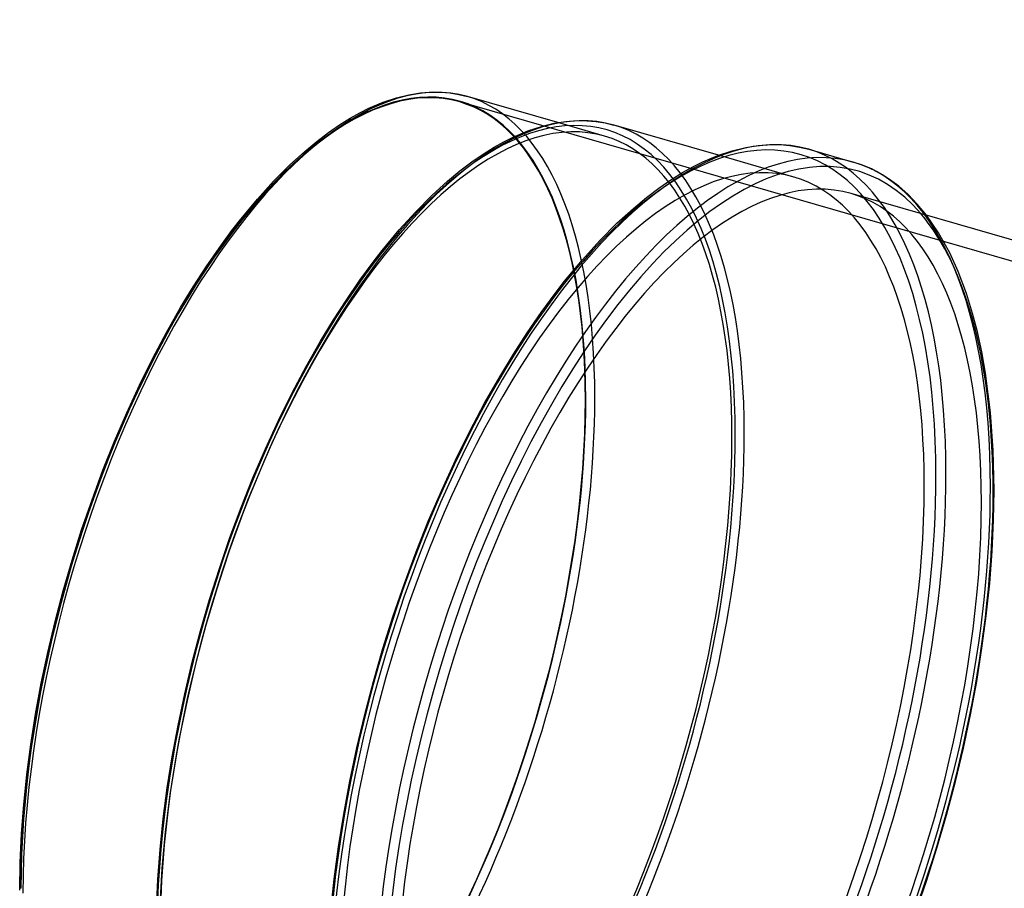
# Model space of a CAD drawing. Header units: millimetres. Extents: x -272 to 272, y -244 to 227.
# Tile 2 of 7: x -272 to -4, y -10 to 227. Entities that reach past the tile are written whole.
import ezdxf

# ---------------------------------------------------------------- set-up
doc = ezdxf.new("R2010")
doc.units = ezdxf.units.MM
doc.layers.add('HIDDEN', color=7, linetype='Continuous')
doc.layers.add('THICK', color=7, linetype='Continuous')

msp = doc.modelspace()

# ---------------------------------------------------------------- linework, layer by layer
at = {"layer": 'HIDDEN'}
for p, q in [((237.57, 91.71), (-152.14, 204.21)), ((-112.62, 194.88), (-125.4, 198.57)), ((-60.96, 183.71), (-81.56, 189.66)), ((-21.53, 168.52), (-24.77, 173.27)), ((-18.48, 163.02), (-21.53, 168.52)), ((-16.15, 157.9), (-18.48, 163.02)), ((-13.91, 151.92), (-16.15, 157.9)), ((-12.22, 146.51), (-13.91, 151.92)), ((-10.91, 141.48), (-12.22, 146.51)), ((-9.73, 136.03), (-10.91, 141.48)), ((-8.69, 130.18), (-9.73, 136.03)), ((-7.34, 119.42), (-8.69, 130.18)), ((-6.61, 109.03), (-7.34, 119.42)), ((-6.37, 98.26), (-6.61, 109.03)), ((-6.5, 90.05), (-6.37, 98.26)), ((-6.89, 81.58), (-6.5, 90.05)), ((-7.56, 72.87), (-6.89, 81.58)), ((-8.49, 63.97), (-7.56, 72.87)), ((-9.67, 55.08), (-8.49, 63.97)), ((-11.11, 46.06), (-9.67, 55.08)), ((-12.81, 36.95), (-11.11, 46.06)), ((-14.75, 27.8), (-12.81, 36.95)), ((-16.93, 18.68), (-14.75, 27.8)), ((-19.34, 9.57), (-16.93, 18.68)), ((-21.98, 0.52), (-19.34, 9.57)), ((-24.83, -8.46), (-21.98, 0.52)), ((-27.9, -17.34), (-24.83, -8.46))]:
    msp.add_line(p, q, dxfattribs=at)
for centre, major_axis, start_param, end_param in [((-194.86, 56.25), (42.77, 148.15), -0.982794, 2.158799), ((-155.88, 45), (43.77, 151.61), -0.982794, 2.158799), ((-105.22, 30.37), (46.04, 159.49), -0.982794, 2.158799), ((-194.86, 56.25), (-42.71, -147.96), -3.141592, -0.982794), ((-194.86, 56.25), (-42.71, -147.96), 2.158799, 3.141593), ((-193.3, 55.8), (-43.27, -149.88), 2.158799, 3.1417), ((-155.88, 45), (43.27, 149.88), 0, 2.158799), ((-154.33, 44.55), (-44.27, -153.34), 2.158799, 3.141593), ((-155.88, 45), (43.27, 149.88), -0.982794, 0), ((-105.22, 30.37), (44.27, 153.34), 0, 2.158799), ((-103.49, 29.87), (46.59, 161.41), -0.982794, 0.000107), ((-91.37, 26.37), (46.59, 161.41), 0, 0.000107), ((-91.37, 26.37), (46.59, 161.41), -0.982794, 0), ((-105.22, 30.37), (44.27, 153.34), -0.982794, 0), ((-89.63, 25.87), (-44.27, -153.34), 2.158799, 3.141593), ((-89.63, 25.87), (-46.04, -159.49), 2.158799, 2.863009), ((-194.86, 56.25), (-42.71, -147.96), 0, 2.158799), ((-194.86, 56.25), (42.77, 148.15), -2.55359, -0.982794), ((-193.3, 55.8), (-43.27, -149.88), 0.588003, 2.158799), ((-155.88, 45), (43.77, 151.61), -2.55359, -0.982794), ((-154.33, 44.55), (-44.27, -153.34), 0.588003, 2.158799), ((-155.88, 45), (43.27, 149.88), -3.141592, -0.982794), ((-105.22, 30.37), (46.04, 159.49), -2.55359, -0.982794), ((-103.49, 29.87), (46.59, 161.41), -2.55359, -0.982794), ((-105.22, 30.37), (44.27, 153.34), -3.141592, -0.982794), ((-91.37, 26.37), (46.59, 161.41), -2.55359, -0.982794), ((-89.63, 25.87), (-46.04, -159.49), 0.588003, 2.158799), ((-89.63, 25.87), (-44.27, -153.34), 0, 2.158799)]:
    msp.add_ellipse(centre, major_axis=major_axis, ratio=0.433013, start_param=start_param, end_param=end_param, dxfattribs=at)
at = {"layer": 'THICK'}
for p, q in [((-162.86, 206.67), (-159.9, 206.89)), ((-159.9, 206.89), (-157.32, 206.87)), ((-157.32, 206.87), (-154.84, 206.66)), ((-173.06, 204.11), (-169.4, 205.34)), ((-169.4, 205.34), (-166, 206.17)), ((-166, 206.17), (-162.86, 206.67)), ((-154.84, 206.66), (-152.4, 206.26)), ((-152.4, 206.26), (-150.04, 205.68)), ((-125.41, 198.57), (-150.04, 205.68)), ((-179.4, 201.23), (-176.91, 202.48)), ((-176.91, 202.48), (-173.06, 204.11)), ((-184.93, 197.96), (-182.03, 199.76)), ((-182.03, 199.76), (-179.4, 201.23)), ((-126.38, 198.39), (-123.17, 198.9)), ((-123.17, 198.9), (-120.15, 199.12)), ((-120.15, 199.12), (-117.51, 199.1)), ((-117.51, 199.1), (-114.98, 198.89)), ((-114.98, 198.89), (-112.48, 198.49)), ((-187.97, 195.87), (-184.93, 197.96)), ((-137.54, 194.62), (-133.61, 196.29)), ((-133.61, 196.29), (-129.86, 197.54)), ((-129.86, 197.54), (-126.38, 198.39)), ((-112.48, 198.49), (-110.07, 197.89)), ((-81.56, 189.66), (-110.06, 197.89)), ((-194.45, 190.73), (-191.15, 193.46)), ((-191.15, 193.46), (-187.97, 195.87)), ((-140.09, 193.34), (-137.54, 194.62)), ((-198.62, 186.92), (-194.45, 190.73)), ((-145.74, 189.99), (-142.77, 191.84)), ((-142.77, 191.84), (-140.09, 193.34)), ((-81.73, 189.6), (-77.79, 190.91)), ((-77.79, 190.91), (-74.12, 191.81)), ((-74.12, 191.81), (-70.73, 192.35)), ((-70.73, 192.35), (-67.54, 192.59)), ((-67.54, 192.59), (-64.76, 192.57)), ((-64.76, 192.57), (-62.09, 192.34)), ((-62.09, 192.34), (-59.45, 191.91)), ((-59.45, 191.91), (-56.9, 191.29)), ((-56.9, 191.29), (-44.77, 187.78)), ((-148.85, 187.85), (-145.74, 189.99)), ((-85.87, 187.84), (-81.73, 189.6)), ((-202.94, 182.58), (-198.62, 186.92)), ((-155.48, 182.59), (-152.1, 185.39)), ((-152.1, 185.39), (-148.85, 187.85)), ((-91.39, 184.91), (-88.56, 186.49)), ((-88.56, 186.49), (-85.87, 187.84)), ((-42.26, 186.95), (-44.78, 187.79)), ((-39.8, 185.91), (-42.26, 186.95)), ((-38.68, 185.36), (-39.8, 185.91)), ((-36.77, 184.29), (-38.68, 185.36)), ((-97.79, 180.71), (-94.52, 182.97)), ((-94.52, 182.97), (-91.39, 184.91)), ((-34.87, 183.07), (-36.77, 184.29)), ((-32.35, 181.19), (-34.87, 183.07)), ((-207.36, 177.69), (-202.94, 182.58)), ((-159.74, 178.7), (-155.48, 182.59)), ((-101.21, 178.12), (-97.79, 180.71)), ((-29.83, 178.97), (-32.35, 181.19)), ((-211.86, 172.25), (-207.36, 177.69)), ((-164.16, 174.26), (-159.74, 178.7)), ((-104.77, 175.17), (-101.21, 178.12)), ((113.3, 133.41), (-45.37, 179.21)), ((-27.31, 176.35), (-29.83, 178.97)), ((-109.26, 171.08), (-104.77, 175.17)), ((-24.77, 173.27), (-27.31, 176.35)), ((-214.28, 169.13), (-211.86, 172.25)), ((-168.69, 169.26), (-164.16, 174.26)), ((-173.29, 163.7), (-168.69, 169.26)), ((-113.91, 166.4), (-109.26, 171.08)), ((-217.81, 164.32), (-214.28, 169.13)), ((-221.34, 159.18), (-217.81, 164.32)), ((-118.68, 161.13), (-113.91, 166.4)), ((-175.77, 160.51), (-173.29, 163.7)), ((-224.84, 153.76), (-221.34, 159.18)), ((-179.38, 155.58), (-175.77, 160.51)), ((-123.53, 155.28), (-118.68, 161.13)), ((-228.3, 148.06), (-224.84, 153.76)), ((-182.99, 150.32), (-179.38, 155.58)), ((-126.13, 151.92), (-123.53, 155.28)), ((-129.93, 146.73), (-126.13, 151.92)), ((-232.14, 141.31), (-228.3, 148.06)), ((-186.57, 144.78), (-182.99, 150.32)), ((-133.73, 141.21), (-129.93, 146.73)), ((-190.11, 138.94), (-186.57, 144.78)), ((-235.88, 134.25), (-232.14, 141.31)), ((-137.5, 135.37), (-133.73, 141.21)), ((-194.03, 132.03), (-190.11, 138.94)), ((-141.23, 129.22), (-137.5, 135.37)), ((-239.51, 126.91), (-235.88, 134.25)), ((-197.86, 124.81), (-194.03, 132.03)), ((-145.36, 121.96), (-141.23, 129.22)), ((-243.01, 119.31), (-239.51, 126.91)), ((-201.58, 117.3), (-197.86, 124.81)), ((-149.39, 114.35), (-145.36, 121.96)), ((-246.32, 111.6), (-243.01, 119.31)), ((-205.16, 109.52), (-201.58, 117.3)), ((-153.3, 106.45), (-149.39, 114.35)), ((-249.48, 103.69), (-246.32, 111.6)), ((-208.55, 101.63), (-205.16, 109.52)), ((-157.07, 98.27), (-153.3, 106.45)), ((-252.47, 95.62), (-249.48, 103.69)), ((-211.78, 93.54), (-208.55, 101.63)), ((-160.63, 89.96), (-157.07, 98.27)), ((-255.29, 87.42), (-252.47, 95.62)), ((-214.84, 85.29), (-211.78, 93.54)), ((-164.03, 81.45), (-160.63, 89.96)), ((-257.9, 79.14), (-255.29, 87.42)), ((-217.72, 76.9), (-214.84, 85.29)), ((-167.25, 72.77), (-164.03, 81.45)), ((-260.32, 70.79), (-257.9, 79.14)), ((-220.4, 68.42), (-217.72, 76.9)), ((-170.28, 63.94), (-167.25, 72.77)), ((-262.52, 62.39), (-260.32, 70.79)), ((-222.87, 59.88), (-220.4, 68.42)), ((-264.52, 53.98), (-262.52, 62.39)), ((-173.1, 55.02), (-170.28, 63.94)), ((-225.13, 51.28), (-222.87, 59.88)), ((-266.3, 45.54), (-264.52, 53.98)), ((-175.7, 46.03), (-173.1, 55.02)), ((-227.17, 42.67), (-225.13, 51.28)), ((-178.08, 36.98), (-175.7, 46.03)), ((-267.85, 37.14), (-266.3, 45.54)), ((-228.99, 34.04), (-227.17, 42.67)), ((-269.17, 28.83), (-267.85, 37.14)), ((-180.22, 27.93), (-178.08, 36.98)), ((-230.58, 25.45), (-228.99, 34.04)), ((-270.25, 20.63), (-269.17, 28.83)), ((-182.14, 18.84), (-180.22, 27.93)), ((-231.93, 16.95), (-230.58, 25.45)), ((-271.11, 12.43), (-270.25, 20.63)), ((-183.81, 9.8), (-182.14, 18.84)), ((-233.04, 8.55), (-231.93, 16.95)), ((-271.72, 4.4), (-271.11, 12.43)), ((-233.91, 0.16), (-233.04, 8.55)), ((-185.23, 0.85), (-183.81, 9.8)), ((-272.08, -3.41), (-271.72, 4.4)), ((-234.53, -8.05), (-233.91, 0.16)), ((-186.4, -7.98), (-185.23, 0.85)), ((-272.2, -10.97), (-272.08, -3.41)), ((-234.9, -16.04), (-234.53, -8.05)), ((-187.32, -16.81), (-186.4, -7.98))]:
    msp.add_line(p, q, dxfattribs=at)
for centre, major_axis, start_param, end_param in [((-193.3, 55.8), (-43.27, -149.88), -3.141486, -0.982794), ((-154.33, 44.55), (-44.27, -153.34), -3.141486, -0.982794), ((-89.63, 25.87), (-46.04, -159.49), 2.863009, 5.300392), ((-103.49, 29.87), (46.59, 161.41), 0.000107, 2.158799), ((-154.33, 44.55), (-44.27, -153.34), -3.141592, -3.141486), ((-91.37, 26.37), (46.59, 161.41), 0.000107, 2.158799), ((-89.63, 25.87), (-44.27, -153.34), -3.141592, -0.982794)]:
    msp.add_ellipse(centre, major_axis=major_axis, ratio=0.433013, start_param=start_param, end_param=end_param, dxfattribs=at)

doc.saveas('drawing.dxf')
